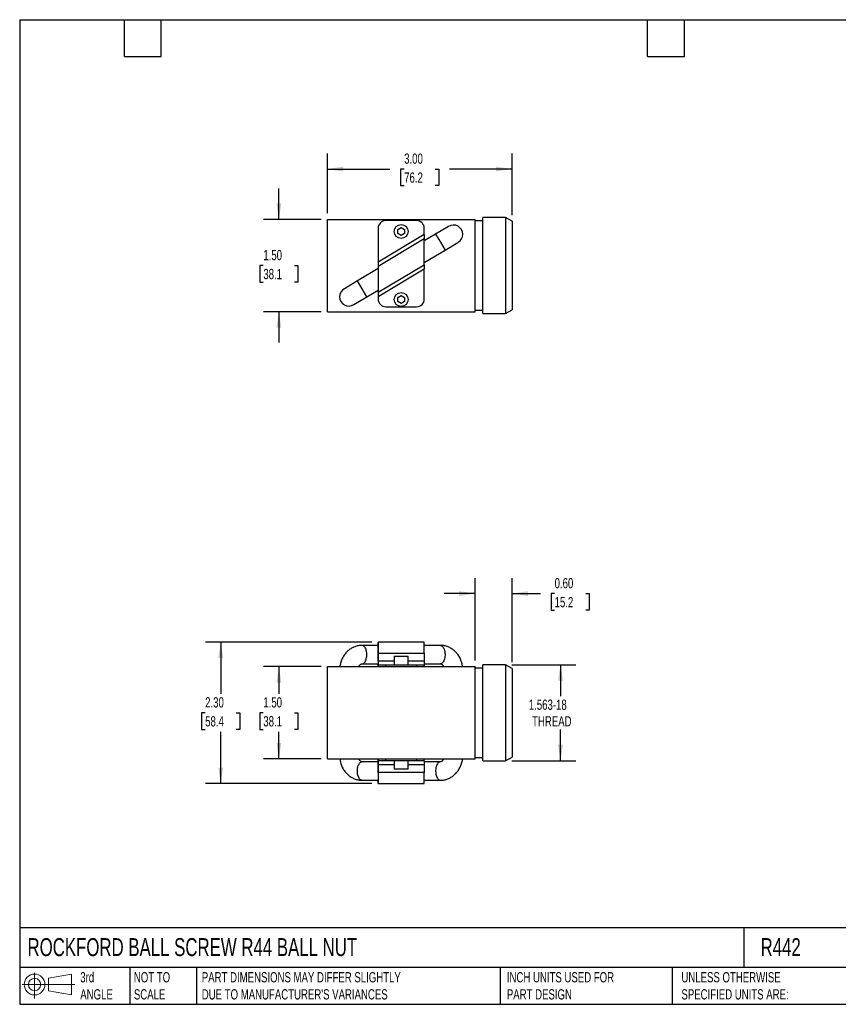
# Model space of a CAD drawing. Header units: inches. Extents: x 0.5 to 21.5, y 0.5 to 16.5.
# Tile 1 of 2: x 0.5 to 13.8, y 0.5 to 16.5. Entities that reach past the tile are written whole.
import ezdxf

# ---------------------------------------------------------------- set-up
doc = ezdxf.new("R2010")
doc.units = ezdxf.units.IN
doc.header["$LTSCALE"] = 2
doc.header["$MEASUREMENT"] = 0
doc.linetypes.add('SLD-Solid', pattern=[0])
doc.layers.add('DIMENSIONS', color=140, linetype='SLD-Solid', lineweight=25)
doc.layers.add('TEXT', color=140, linetype='SLD-Solid', lineweight=25)
doc.layers.add('SLD-DEFPOINTS', color=7, linetype='Continuous')
doc.styles.add('SLDTEXTSTYLE0', font='TXT', dxfattribs={"width": 0.7})
doc.dimstyles.new('SLDDIMSTYLE0', dxfattribs={"dimtxt": 0.169922, "dimasz": 0.26, "dimexe": 0, "dimexo": 0.0625, "dimgap": 0.04248, "dimtad": 0, "dimtih": 1, "dimtoh": 1, "dimrnd": 1e-09, "dimzin": 12, "dimdsep": 46, "dimtxsty": 'SLDTEXTSTYLE0', "dimsah": 1, "dimcen": 0.09, "dimadec": 0, "dimazin": 3, "dimtfac": 1, "dimtofl": 0, "dimtmove": 0, "dimatfit": 3, "dimfxl": 0, "dimfrac": 2, "dimtolj": 1, "dimtzin": 12, "dimarcsym": 0})
doc.dimstyles.new('SLDDIMSTYLE1', dxfattribs={"dimtxt": 0.169922, "dimasz": 0.26, "dimexe": 0, "dimexo": 0.0625, "dimgap": 0.04248, "dimtad": 0, "dimtih": 1, "dimtoh": 1, "dimrnd": 1e-09, "dimzin": 0, "dimdsep": 46, "dimtxsty": 'SLDTEXTSTYLE0', "dimsah": 1, "dimcen": 0.09, "dimadec": 0, "dimazin": 0, "dimtfac": 1, "dimtmove": 0, "dimatfit": 0, "dimfxl": 0, "dimfrac": 2, "dimtolj": 1, "dimtzin": 12, "dimarcsym": 0})
doc.dimstyles.new('SLDDIMSTYLE2', dxfattribs={"dimtxt": 0.169922, "dimasz": 0.26, "dimexe": 0, "dimexo": 0.0625, "dimgap": 0.04248, "dimtad": 0, "dimtih": 1, "dimtoh": 1, "dimrnd": 1e-09, "dimzin": 4, "dimdsep": 46, "dimtxsty": 'SLDTEXTSTYLE0', "dimsah": 1, "dimcen": 0.09, "dimadec": 0, "dimazin": 1, "dimtfac": 1, "dimtofl": 0, "dimtmove": 0, "dimatfit": 3, "dimfxl": 0, "dimfrac": 2, "dimtolj": 1, "dimtzin": 12, "dimarcsym": 0})
doc.dimstyles.new('SLDDIMSTYLE5', dxfattribs={"dimtxt": 0.169922, "dimasz": 0.26, "dimexe": 0, "dimexo": 0.0625, "dimgap": 0.04248, "dimtad": 0, "dimtih": 1, "dimtoh": 1, "dimrnd": 1e-09, "dimzin": 4, "dimdsep": 46, "dimtxsty": 'SLDTEXTSTYLE0', "dimsah": 1, "dimcen": 0.09, "dimadec": 0, "dimazin": 1, "dimtfac": 1, "dimtmove": 0, "dimatfit": 0, "dimfxl": 0, "dimfrac": 2, "dimtolj": 1, "dimtzin": 12, "dimarcsym": 0})

# ---------------------------------------------------------------- blocks, each defined once
blk = doc.blocks.new('Block11')
at = {"color": 7, "linetype": 'SLD-Solid', "lineweight": 18}
for p, q in [((0.204, 0.418), (0.204, 0)), ((0.431, 0.328), (0.801, 0.396)), ((0.431, 0.126), (0.431, 0.328)), ((0.801, 0.396), (0.801, 0.058)), ((0, 0.227), (0.856, 0.227)), ((0.431, 0.126), (0.801, 0.058))]:
    blk.add_line(p, q, dxfattribs=at)
for radius in [0.169, 0.101]:
    blk.add_circle((0.204, 0.227), radius, dxfattribs=at)
blk = doc.blocks.new('Block12')
at = {"layer": 'SLD-DEFPOINTS'}
blk.add_blockref('Block11', (0, 0), dxfattribs=at)
blk = doc.blocks.new('_D')
at = {"layer": 'DIMENSIONS'}
for p, q in [((8.494, 6.018), (9.536, 6.018)), ((9.286, 6.018), (9.286, 5.507)), ((9.286, 4.457), (9.286, 4.967)), ((8.494, 4.457), (9.536, 4.457))]:
    blk.add_line(p, q, dxfattribs=at)
for points in [[(9.286, 6.018), (9.246, 5.758), (9.326, 5.758)], [(9.286, 4.457), (9.326, 4.717), (9.246, 4.717)]]:
    blk.add_solid(points, dxfattribs=at)
at = {"layer": 'DIMENSIONS', "char_height": 0.1667, "attachment_point": 1, "style": 'SLDTEXTSTYLE0'}
for s, insert in [('1.563-18', (8.771, 5.452)), ('THREAD', (8.824, 5.182))]:
    blk.add_mtext(s, dxfattribs=dict(at, insert=insert))
blk = doc.blocks.new('_D_1')
at = {"layer": 'DIMENSIONS'}
for p, q in [((7.898, 6.087), (7.898, 7.424)), ((8.498, 6.058), (8.498, 7.424)), ((7.898, 7.174), (7.398, 7.174)), ((8.498, 7.174), (8.96, 7.174)), ((9.19, 7.174), (9.133, 7.174)), ((9.133, 7.174), (9.133, 6.904)), ((9.695, 7.174), (9.752, 7.174)), ((9.752, 7.174), (9.752, 6.904)), ((9.133, 6.904), (9.19, 6.904)), ((9.752, 6.904), (9.695, 6.904))]:
    blk.add_line(p, q, dxfattribs=at)
for points in [[(7.898, 7.174), (7.638, 7.214), (7.638, 7.134)], [(8.498, 7.174), (8.758, 7.134), (8.758, 7.214)]]:
    blk.add_solid(points, dxfattribs=at)
at = {"layer": 'DIMENSIONS', "char_height": 0.1667, "attachment_point": 1, "style": 'SLDTEXTSTYLE0'}
for s, insert in [('0.60', (9.19, 7.427)), ('15.2', (9.19, 7.119))]:
    blk.add_mtext(s, dxfattribs=dict(at, insert=insert))
blk = doc.blocks.new('_D_2')
at = {"layer": 'DIMENSIONS'}
for p, q in [((6.223, 6.387), (3.516, 6.387)), ((3.766, 6.387), (3.766, 5.545)), ((3.513, 5.237), (3.456, 5.237)), ((3.456, 5.237), (3.456, 4.967)), ((4.018, 5.237), (4.075, 5.237)), ((4.075, 5.237), (4.075, 4.967)), ((3.456, 4.967), (3.513, 4.967)), ((4.075, 4.967), (4.018, 4.967)), ((3.766, 4.087), (3.766, 4.929)), ((6.223, 4.087), (3.516, 4.087))]:
    blk.add_line(p, q, dxfattribs=at)
for points in [[(3.766, 6.387), (3.726, 6.127), (3.806, 6.127)], [(3.766, 4.087), (3.806, 4.347), (3.726, 4.347)]]:
    blk.add_solid(points, dxfattribs=at)
at = {"layer": 'DIMENSIONS', "char_height": 0.1667, "attachment_point": 1, "style": 'SLDTEXTSTYLE0'}
for s, insert in [('2.30', (3.513, 5.49)), ('58.4', (3.513, 5.182))]:
    blk.add_mtext(s, dxfattribs=dict(at, insert=insert))
blk = doc.blocks.new('_D_3')
at = {"layer": 'DIMENSIONS'}
for p, q in [((5.398, 5.987), (4.461, 5.987)), ((4.711, 5.987), (4.711, 5.545)), ((4.458, 5.237), (4.401, 5.237)), ((4.401, 5.237), (4.401, 4.967)), ((4.963, 5.237), (5.02, 5.237)), ((5.02, 5.237), (5.02, 4.967)), ((4.401, 4.967), (4.458, 4.967)), ((5.02, 4.967), (4.963, 4.967)), ((4.711, 4.487), (4.711, 4.929)), ((5.398, 4.487), (4.461, 4.487))]:
    blk.add_line(p, q, dxfattribs=at)
for points in [[(4.711, 5.987), (4.671, 5.727), (4.751, 5.727)], [(4.711, 4.487), (4.751, 4.747), (4.671, 4.747)]]:
    blk.add_solid(points, dxfattribs=at)
at = {"layer": 'DIMENSIONS', "char_height": 0.1667, "attachment_point": 1, "style": 'SLDTEXTSTYLE0'}
for s, insert in [('1.50', (4.458, 5.49)), ('38.1', (4.458, 5.182))]:
    blk.add_mtext(s, dxfattribs=dict(at, insert=insert))
blk = doc.blocks.new('_D_7')
at = {"layer": 'DIMENSIONS'}
for p, q in [((4.711, 13.255), (4.711, 13.755)), ((5.398, 13.255), (4.461, 13.255)), ((4.458, 12.505), (4.401, 12.505)), ((4.401, 12.505), (4.401, 12.235)), ((4.963, 12.505), (5.02, 12.505)), ((5.02, 12.505), (5.02, 12.235)), ((4.401, 12.235), (4.458, 12.235)), ((5.02, 12.235), (4.963, 12.235)), ((5.398, 11.755), (4.461, 11.755)), ((4.711, 11.755), (4.711, 11.255))]:
    blk.add_line(p, q, dxfattribs=at)
for points in [[(4.711, 13.255), (4.751, 13.515), (4.671, 13.515)], [(4.711, 11.755), (4.671, 11.495), (4.751, 11.495)]]:
    blk.add_solid(points, dxfattribs=at)
at = {"layer": 'DIMENSIONS', "char_height": 0.1667, "attachment_point": 1, "style": 'SLDTEXTSTYLE0'}
for s, insert in [('1.50', (4.458, 12.758)), ('38.1', (4.458, 12.45))]:
    blk.add_mtext(s, dxfattribs=dict(at, insert=insert))
blk = doc.blocks.new('_D_8')
at = {"layer": 'DIMENSIONS'}
for p, q in [((5.498, 13.355), (5.498, 14.323)), ((8.498, 13.326), (8.498, 14.323)), ((5.498, 14.073), (6.515, 14.073)), ((6.746, 14.073), (6.689, 14.073)), ((6.689, 14.073), (6.689, 13.803)), ((7.251, 14.073), (7.308, 14.073)), ((7.308, 14.073), (7.308, 13.803)), ((8.498, 14.073), (7.481, 14.073)), ((6.689, 13.803), (6.746, 13.803)), ((7.308, 13.803), (7.251, 13.803))]:
    blk.add_line(p, q, dxfattribs=at)
for points in [[(5.498, 14.073), (5.758, 14.033), (5.758, 14.113)], [(8.498, 14.073), (8.238, 14.113), (8.238, 14.033)]]:
    blk.add_solid(points, dxfattribs=at)
at = {"layer": 'DIMENSIONS', "char_height": 0.1667, "attachment_point": 1, "style": 'SLDTEXTSTYLE0'}
for s, insert in [('3.00', (6.746, 14.326)), ('76.2', (6.746, 14.018))]:
    blk.add_mtext(s, dxfattribs=dict(at, insert=insert))

msp = doc.modelspace()

# ---------------------------------------------------------------- linework, layer by layer
for p, q in [((8.394, 13.286), (8.023, 13.286)), ((8.023, 11.725), (8.023, 13.286)), ((8.498, 13.226), (8.394, 13.286)), ((8.394, 13.286), (8.394, 11.725)), ((5.498, 11.755), (5.498, 13.255)), ((5.498, 13.255), (7.898, 13.255)), ((6.948, 13.235), (6.448, 13.235)), ((6.644, 13.089), (6.698, 13.121)), ((6.698, 13.121), (6.753, 13.089)), ((7.466, 13.139), (7.257, 13.014)), ((7.898, 11.755), (7.898, 13.255)), ((8.023, 13.23), (7.898, 13.23)), ((8.498, 13.226), (8.498, 11.785)), ((6.323, 13.11), (6.323, 12.561)), ((7.073, 13.009), (6.323, 12.561)), ((6.644, 13.026), (6.644, 13.089)), ((6.698, 12.994), (6.644, 13.026)), ((6.753, 13.026), (6.698, 12.994)), ((6.753, 13.089), (6.753, 13.026)), ((7.073, 13.009), (7.073, 13.11)), ((7.257, 13.014), (7.073, 12.904)), ((7.073, 13.009), (7.073, 12.939)), ((7.257, 13.014), (7.334, 12.885)), ((7.073, 12.939), (6.323, 12.491)), ((7.073, 12.519), (7.073, 12.939)), ((7.334, 12.885), (7.411, 12.756)), ((7.411, 12.756), (7.62, 12.881)), ((7.073, 12.554), (7.411, 12.756)), ((6.323, 12.561), (6.323, 12.491)), ((6.323, 12.071), (7.073, 12.519)), ((6.323, 12.491), (6.323, 12.071)), ((7.073, 12.519), (7.073, 12.45)), ((6.323, 12.456), (5.986, 12.254)), ((6.323, 12.001), (7.073, 12.45)), ((7.073, 11.96), (7.073, 12.45)), ((5.986, 12.254), (5.776, 12.129)), ((6.063, 12.125), (5.986, 12.254)), ((6.14, 11.997), (6.063, 12.125)), ((6.14, 11.997), (6.323, 12.106)), ((6.323, 12.071), (6.323, 12.001)), ((6.323, 12.001), (6.323, 11.96)), ((6.644, 11.984), (6.698, 12.016)), ((6.698, 12.016), (6.753, 11.984)), ((5.93, 11.871), (6.14, 11.997)), ((6.644, 11.921), (6.644, 11.984)), ((6.698, 11.889), (6.644, 11.921)), ((6.753, 11.921), (6.698, 11.889)), ((6.753, 11.984), (6.753, 11.921)), ((5.498, 11.755), (7.898, 11.755)), ((6.448, 11.835), (6.948, 11.835)), ((7.898, 11.78), (8.023, 11.78)), ((8.023, 11.725), (8.394, 11.725)), ((8.394, 11.725), (8.498, 11.785)), ((6.323, 6.333), (6.063, 6.333)), ((7.073, 6.387), (6.323, 6.387)), ((6.323, 6.207), (6.323, 6.357)), ((7.073, 6.207), (7.073, 6.387)), ((7.334, 6.333), (7.073, 6.333)), ((6.323, 6.077), (6.323, 6.207)), ((6.323, 6.207), (6.323, 6.077)), ((6.323, 6.207), (7.073, 6.207)), ((6.585, 6.155), (6.585, 6.017)), ((6.585, 6.155), (6.811, 6.155)), ((6.811, 6.017), (6.811, 6.155)), ((7.073, 6.207), (7.073, 6.077)), ((5.498, 4.487), (5.498, 5.987)), ((5.498, 5.987), (7.898, 5.987)), ((6.063, 6.033), (6.323, 6.033)), ((6.323, 6.077), (6.323, 5.987)), ((6.323, 6.077), (6.323, 6.017)), ((6.585, 6.077), (6.323, 6.077)), ((6.323, 6.033), (6.323, 5.987)), ((6.323, 6.017), (6.323, 6.033)), ((6.323, 6.017), (6.323, 5.987)), ((6.323, 6.017), (6.448, 6.017)), ((6.323, 5.987), (6.323, 6.017)), ((6.448, 5.987), (6.448, 6.017)), ((6.448, 6.017), (6.948, 6.017)), ((7.073, 6.077), (6.811, 6.077)), ((6.948, 6.017), (6.948, 5.987)), ((6.948, 6.017), (7.073, 6.017)), ((7.073, 6.077), (7.073, 6.017)), ((7.073, 6.033), (7.334, 6.033)), ((7.073, 5.987), (7.073, 6.017)), ((7.073, 6.017), (7.073, 5.987)), ((7.898, 4.487), (7.898, 5.987)), ((8.023, 5.962), (7.898, 5.962)), ((8.394, 6.018), (8.023, 6.018)), ((8.023, 5.237), (8.023, 6.018)), ((8.498, 5.958), (8.394, 6.018)), ((8.394, 6.018), (8.394, 5.237)), ((8.498, 5.958), (8.498, 4.517)), ((8.023, 4.457), (8.023, 5.237)), ((8.394, 5.237), (8.394, 4.457)), ((5.498, 4.487), (7.898, 4.487)), ((6.323, 4.487), (6.323, 4.457)), ((6.323, 4.441), (6.323, 4.487)), ((6.323, 4.397), (6.323, 4.487)), ((6.323, 4.457), (6.323, 4.487)), ((6.448, 4.457), (6.448, 4.487)), ((6.948, 4.487), (6.948, 4.457)), ((7.073, 4.457), (7.073, 4.487)), ((7.073, 4.457), (7.073, 4.487)), ((7.898, 4.512), (8.023, 4.512)), ((8.394, 4.457), (8.498, 4.517)), ((6.323, 4.441), (6.063, 4.441)), ((6.448, 4.457), (6.323, 4.457)), ((6.323, 4.457), (6.323, 4.397)), ((6.323, 4.441), (6.323, 4.457)), ((6.323, 4.267), (6.323, 4.397)), ((6.323, 4.397), (6.323, 4.267)), ((6.323, 4.397), (6.585, 4.397)), ((6.948, 4.457), (6.448, 4.457)), ((6.585, 4.457), (6.585, 4.319)), ((6.811, 4.319), (6.811, 4.457)), ((6.811, 4.397), (7.073, 4.397)), ((7.073, 4.457), (6.948, 4.457)), ((7.073, 4.457), (7.073, 4.397)), ((7.334, 4.441), (7.073, 4.441)), ((7.073, 4.397), (7.073, 4.267)), ((8.023, 4.457), (8.394, 4.457)), ((6.323, 4.267), (6.323, 4.117)), ((7.073, 4.267), (6.323, 4.267)), ((6.811, 4.319), (6.585, 4.319)), ((7.073, 4.087), (7.073, 4.267)), ((6.063, 4.141), (6.323, 4.141)), ((6.323, 4.087), (7.073, 4.087)), ((7.073, 4.141), (7.334, 4.141))]:
    msp.add_line(p, q)
at = {"flags": 128}
for points in [[(6.063, 6.033), (6.073, 6.034), (6.084, 6.039), (6.093, 6.045), (6.103, 6.055), (6.111, 6.067), (6.119, 6.081), (6.126, 6.097), (6.131, 6.114), (6.135, 6.133), (6.138, 6.153), (6.14, 6.173), (6.14, 6.193), (6.138, 6.214), (6.135, 6.233), (6.131, 6.252), (6.126, 6.27), (6.119, 6.285), (6.111, 6.299), (6.103, 6.311), (6.093, 6.321), (6.084, 6.327), (6.073, 6.332), (6.063, 6.333)], [(6.323, 6.333), (6.323, 6.338), (6.323, 6.351), (6.323, 6.363), (6.323, 6.372), (6.323, 6.379), (6.323, 6.384), (6.323, 6.387), (6.323, 6.387), (6.323, 6.384), (6.323, 6.379), (6.323, 6.372), (6.323, 6.363), (6.323, 6.351), (6.323, 6.338), (6.323, 6.323), (6.323, 6.306), (6.323, 6.288), (6.323, 6.269), (6.323, 6.249), (6.323, 6.228), (6.323, 6.207)], [(7.334, 6.333), (7.344, 6.332), (7.354, 6.327), (7.364, 6.321), (7.374, 6.311), (7.382, 6.299), (7.39, 6.285), (7.396, 6.27), (7.402, 6.252), (7.406, 6.233), (7.409, 6.214), (7.41, 6.193), (7.41, 6.173), (7.409, 6.153), (7.406, 6.133), (7.402, 6.114), (7.396, 6.097), (7.39, 6.081), (7.382, 6.067), (7.374, 6.055), (7.364, 6.045), (7.354, 6.039), (7.344, 6.034), (7.334, 6.033), (7.334, 6.033)], [(6.063, 4.141), (6.052, 4.142), (6.042, 4.147), (6.032, 4.153), (6.023, 4.163), (6.014, 4.175), (6.007, 4.189), (6, 4.205), (5.994, 4.222), (5.99, 4.241), (5.987, 4.261), (5.986, 4.281), (5.986, 4.301), (5.987, 4.322), (5.99, 4.341), (5.994, 4.36), (6, 4.378), (6.007, 4.393), (6.014, 4.407), (6.023, 4.419), (6.032, 4.429), (6.042, 4.435), (6.052, 4.44), (6.063, 4.441), (6.063, 4.441)], [(7.333, 4.441), (7.323, 4.44), (7.313, 4.435), (7.303, 4.429), (7.294, 4.419), (7.285, 4.407), (7.277, 4.393), (7.271, 4.378), (7.265, 4.36), (7.261, 4.341), (7.258, 4.322), (7.257, 4.301), (7.257, 4.281), (7.258, 4.261), (7.261, 4.241), (7.265, 4.222), (7.271, 4.205), (7.277, 4.189), (7.285, 4.175), (7.294, 4.163), (7.303, 4.153), (7.313, 4.147), (7.323, 4.142), (7.334, 4.141)], [(6.323, 4.267), (6.323, 4.246), (6.323, 4.226), (6.323, 4.205), (6.323, 4.186), (6.323, 4.168), (6.323, 4.151), (6.323, 4.136), (6.323, 4.123), (6.323, 4.111), (6.323, 4.102), (6.323, 4.095), (6.323, 4.09), (6.323, 4.087), (6.323, 4.087), (6.323, 4.09), (6.323, 4.095), (6.323, 4.102), (6.323, 4.111), (6.323, 4.123), (6.323, 4.136), (6.323, 4.141)]]:
    msp.add_lwpolyline(points, dxfattribs=at)
for centre in [(6.698, 13.058), (6.698, 11.953)]:
    msp.add_circle(centre, 0.113)
for centre, radius, start, end in [((6.448, 13.11), 0.125, 90, 180), ((6.948, 13.11), 0.125, 0, 90), ((7.548, 13.013), 0.15, 0, 121.9784), ((7.548, 13.013), 0.15, 299.7506, 0), ((5.848, 11.997), 0.15, 119.7506, 180), ((5.848, 11.997), 0.15, 180, 301.9784), ((6.448, 11.96), 0.125, 180, 270), ((6.948, 11.96), 0.125, 270, 0)]:
    msp.add_arc(centre, radius, start, end)
for points, knots in [([(6.063, 6.333), (6.056, 6.333), (6.039, 6.333), (6.013, 6.33), (5.985, 6.324), (5.957, 6.316), (5.93, 6.306), (5.903, 6.293), (5.878, 6.278), (5.853, 6.261), (5.83, 6.242), (5.809, 6.221), (5.789, 6.198), (5.771, 6.173), (5.754, 6.147), (5.74, 6.119), (5.727, 6.091), (5.717, 6.061), (5.709, 6.03), (5.704, 6.005), (5.702, 5.991), (5.702, 5.987)], [0, 0, 0, 0, 0.0383953, 0.0925953, 0.1467696, 0.2009694, 0.2552495, 0.3096603, 0.3642454, 0.41904, 0.4740695, 0.5293487, 0.5848817, 0.640663, 0.6966786, 0.7529088, 0.8093298, 0.8659166, 0.922645, 0.9794923, 1, 1, 1, 1]), ([(7.695, 5.987), (7.693, 5.997), (7.691, 6.018), (7.683, 6.048), (7.674, 6.079), (7.662, 6.108), (7.648, 6.137), (7.632, 6.164), (7.614, 6.19), (7.594, 6.214), (7.573, 6.236), (7.55, 6.256), (7.525, 6.274), (7.499, 6.29), (7.473, 6.303), (7.445, 6.314), (7.417, 6.323), (7.388, 6.329), (7.36, 6.332), (7.342, 6.333), (7.334, 6.333)], [0, 0, 0, 0, 0.0536, 0.110788, 0.167978, 0.225145, 0.282261, 0.339293, 0.396204, 0.452953, 0.509504, 0.565821, 0.621876, 0.67765, 0.733136, 0.788338, 0.843273, 0.89797, 0.952467, 1, 1, 1, 1]), ([(6.009, 5.987), (6.01, 5.989), (6.013, 5.996), (6.019, 6.005), (6.026, 6.013), (6.033, 6.021), (6.04, 6.026), (6.047, 6.03), (6.054, 6.032), (6.059, 6.033), (6.062, 6.033), (6.063, 6.033)], [0, 0, 0, 0, 0.06017, 0.170027, 0.282103, 0.397706, 0.518729, 0.647963, 0.789744, 0.951439, 1, 1, 1, 1]), ([(7.334, 6.033), (7.334, 6.033), (7.337, 6.033), (7.343, 6.032), (7.35, 6.029), (7.357, 6.025), (7.364, 6.02), (7.372, 6.012), (7.379, 6.002), (7.384, 5.994), (7.386, 5.988), (7.387, 5.987)], [0, 0, 0, 0, 0.050765, 0.223983, 0.368175, 0.496791, 0.61533, 0.739067, 0.855743, 0.968176, 1, 1, 1, 1]), ([(5.702, 4.487), (5.703, 4.477), (5.706, 4.457), (5.713, 4.426), (5.723, 4.395), (5.734, 4.366), (5.748, 4.337), (5.764, 4.31), (5.782, 4.284), (5.802, 4.26), (5.824, 4.238), (5.847, 4.218), (5.871, 4.2), (5.897, 4.184), (5.924, 4.171), (5.951, 4.16), (5.98, 4.151), (6.008, 4.145), (6.036, 4.142), (6.054, 4.141), (6.063, 4.141)], [0, 0, 0, 0, 0.0536, 0.110788, 0.167978, 0.225145, 0.282261, 0.339293, 0.396204, 0.452953, 0.509504, 0.565821, 0.621876, 0.67765, 0.733136, 0.788338, 0.843273, 0.89797, 0.952467, 1, 1, 1, 1]), ([(6.063, 4.441), (6.062, 4.441), (6.059, 4.441), (6.054, 4.442), (6.047, 4.445), (6.039, 4.449), (6.032, 4.454), (6.024, 4.462), (6.017, 4.472), (6.012, 4.48), (6.01, 4.486), (6.009, 4.487)], [0, 0, 0, 0, 0.0507653, 0.2239833, 0.3681754, 0.496791, 0.61533, 0.7390669, 0.8557428, 0.9681756, 1, 1, 1, 1]), ([(7.334, 4.141), (7.34, 4.141), (7.357, 4.141), (7.383, 4.144), (7.412, 4.15), (7.44, 4.158), (7.467, 4.168), (7.493, 4.181), (7.519, 4.196), (7.543, 4.213), (7.566, 4.232), (7.588, 4.253), (7.608, 4.276), (7.626, 4.301), (7.642, 4.327), (7.657, 4.355), (7.669, 4.383), (7.68, 4.413), (7.688, 4.444), (7.693, 4.469), (7.694, 4.483), (7.695, 4.487)], [0, 0, 0, 0, 0.0383953, 0.0925953, 0.1467696, 0.2009694, 0.2552495, 0.3096603, 0.3642454, 0.41904, 0.4740695, 0.5293487, 0.5848817, 0.640663, 0.6966786, 0.7529088, 0.8093298, 0.8659166, 0.922645, 0.9794923, 1, 1, 1, 1]), ([(7.387, 4.487), (7.386, 4.485), (7.383, 4.478), (7.378, 4.47), (7.371, 4.461), (7.363, 4.453), (7.356, 4.448), (7.349, 4.444), (7.342, 4.442), (7.337, 4.441), (7.334, 4.441), (7.334, 4.441)], [0, 0, 0, 0, 0.06017, 0.170027, 0.282103, 0.397706, 0.518729, 0.647963, 0.789744, 0.951439, 1, 1, 1, 1])]:
    msp.add_open_spline(points, degree=3, knots=knots)
at = {"layer": 'TEXT'}
for p, q in [((0.5, 16.5), (21.5, 16.5)), ((0.5, 16.5), (0.5, 0.5)), ((2.2, 15.9), (2.2, 16.5)), ((2.8, 15.9), (2.8, 16.5)), ((10.7, 15.9), (10.7, 16.5)), ((11.3, 15.9), (11.3, 16.5)), ((2.2, 15.9), (2.8, 15.9)), ((10.7, 15.9), (11.3, 15.9)), ((21.5, 1.742), (0.5, 1.742)), ((12.264, 1.742), (12.264, 1.1)), ((21.5, 1.1), (0.5, 1.1)), ((2.287, 1.1), (2.287, 0.5)), ((3.373, 1.1), (3.373, 0.5)), ((8.306, 1.1), (8.306, 0.5)), ((11.102, 1.1), (11.102, 0.5)), ((0.5, 0.5), (21.5, 0.5))]:
    msp.add_line(p, q, dxfattribs=at)

# ---------------------------------------------------------------- block references
at = {"layer": 'SLD-DEFPOINTS'}
msp.add_blockref('Block12', (0.538, 0.595), dxfattribs=at)

# ---------------------------------------------------------------- texts
at = {"layer": 'TEXT', "attachment_point": 1, "style": 'SLDTEXTSTYLE0'}
for s, insert, char_height in [('ROCKFORD BALL SCREW R44 BALL NUT', (0.627, 1.575), 0.29167), ('R442', (12.536, 1.575), 0.2917), ('3rd^JANGLE', (1.484, 1.023), 0.1667), ('NOT TO^JSCALE', (2.355, 1.023), 0.16667), ("PART DIMENSIONS MAY DIFFER SLIGHTLY ^JDUE TO MANUFACTURER'S VARIANCES", (3.458, 1.023), 0.16667), ('INCH UNITS USED FOR ^JPART DESIGN', (8.414, 1.023), 0.16667), ('UNLESS OTHERWISE ^JSPECIFIED UNITS ARE:', (11.25, 1.023), 0.16667)]:
    msp.add_mtext(s, dxfattribs=dict(at, insert=insert, char_height=char_height))

# ---------------------------------------------------------------- dimensions: what is measured, and where the dimension line sits
at = {"layer": 'DIMENSIONS'}
for base, p1, p2, dimstyle, picture, middle in [((8.498, 14.073), (5.498, 13.255), (8.498, 13.226), 'SLDDIMSTYLE2', '_D_8', (6.998, 14.073)), ((7.898, 7.174), (8.498, 5.958), (7.898, 5.987), 'SLDDIMSTYLE1', '_D_1', (9.443, 7.174))]:
    dim = msp.add_linear_dim(base=base, p1=p1, p2=p2, dimstyle=dimstyle, dxfattribs=at)
    dim.commit()
    dim.dimension.update_dxf_attribs({"geometry": picture, "text_midpoint": middle, "dimtype": 160})
for base, p1, p2, dimstyle, picture, middle in [((4.711, 13.255), (5.498, 11.755), (5.498, 13.255), 'SLDDIMSTYLE5', '_D_7', (4.711, 12.505)), ((3.766, 4.087), (6.323, 6.387), (6.323, 4.087), 'SLDDIMSTYLE2', '_D_2', (3.766, 5.237)), ((4.711, 5.987), (5.498, 4.487), (5.498, 5.987), 'SLDDIMSTYLE2', '_D_3', (4.711, 5.237))]:
    dim = msp.add_linear_dim(base=base, p1=p1, p2=p2, angle=90, dimstyle=dimstyle, dxfattribs=at)
    dim.commit()
    dim.dimension.update_dxf_attribs({"geometry": picture, "text_midpoint": middle, "dimtype": 160})
dim = msp.add_linear_dim(base=(9.286, 6.018), p1=(8.394, 4.457), p2=(8.394, 6.018), angle=90, text='1.563-18\\PTHREAD', dimstyle='SLDDIMSTYLE0', dxfattribs=at)
dim.commit()
dim.dimension.update_dxf_attribs({"geometry": '_D', "text_midpoint": (9.286, 5.237), "dimtype": 160})

doc.saveas('drawing.dxf')
